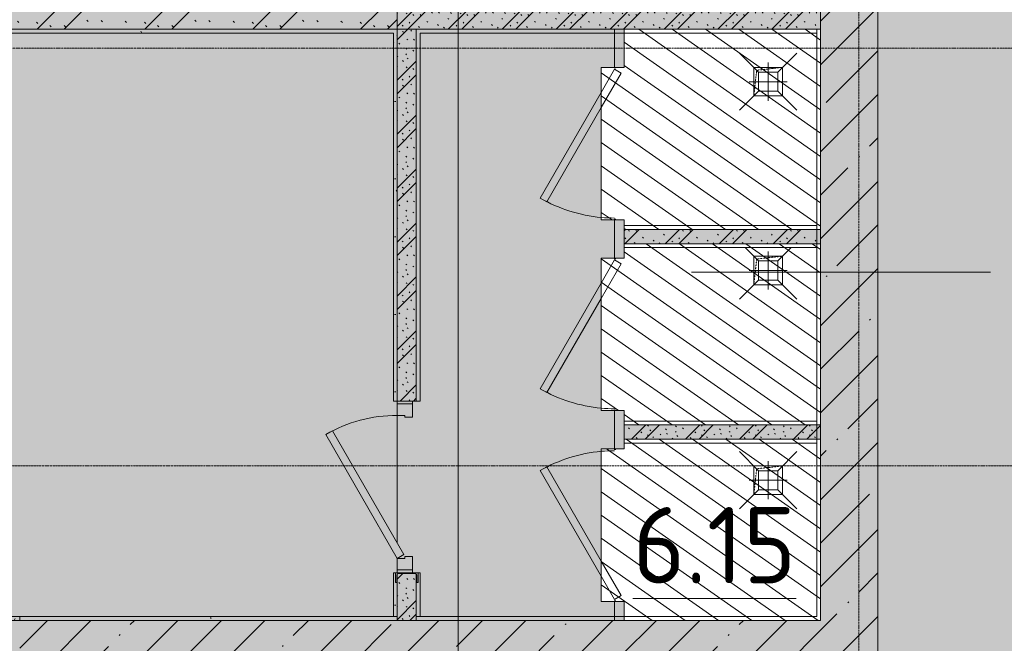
# Model space of a CAD drawing. Header units: millimetres. Extents: x -10358 to 171177, y -7314 to 134351.
# Tile 107 of 256: x 127270 to 132434, y 17580 to 20850. Entities that reach past the tile are written whole.
import ezdxf

# ---------------------------------------------------------------- set-up
doc = ezdxf.new("R2010")
doc.units = ezdxf.units.MM
doc.linetypes.add('3_ Штрих_ 1 х 1 мм', pattern=[2, 1, -1])
doc.linetypes.add('4_ Штрихпунктир_ 10 х 2 мм', pattern=[14, 10, -2, 0, -2])
for name, color, linetype, lineweight in [('A-AREA-IDEN', 7, 'Continuous', 5), ('A-DETL', 7, 'Continuous', 15), ('A-DETL-GENF', 7, 'Continuous', 13), ('A-DOOR', 7, 'Continuous', 13), ('A-DOOR-FRAM', 7, 'Continuous', 13), ('A-FLOR', 7, 'Continuous', 13), ('A-WALL', 7, 'Continuous', 13), ('A-WALL-PATT', 7, 'Continuous', 13), ('I-WALL', 7, 'Continuous', 13), ('M-EQPM', 7, 'Continuous', 13), ('P-SANR-FIXT', 7, 'Continuous', 13), ('S-COLS', 7, 'Continuous', 15), ('S-GRID', 7, 'Continuous', 5)]:
    doc.layers.add(name, color=color, linetype=linetype, lineweight=lineweight)
doc.styles.add('GOST Common_2', font='GOST_Common.ttf', dxfattribs={"height": 400})
pattern_1 = [(0, (0, 0), (406.4, 101.6), [6.706, -298.094, 6.706, -298.094, -1625.6]), (0, (0, 0), (406.4, 101.6), [-609.6, 6.706, -602.894, 6.706, -298.094, -711.2]), (0, (0, 0), (406.4, 101.6), [-1524, 6.706, -196.494, 6.706, -501.294]), (120, (152.4, 50.8), (-291.18818, 301.152724), [6.706, -298.094, 6.706, -298.094, -1625.6]), (120, (152.4, 50.8), (-291.18818, 301.152724), [-609.6, 6.706, -602.894, 6.706, -298.094, -711.2]), (120, (152.4, 50.8), (-291.18818, 301.152724), [-1524, 6.706, -196.494, 6.706, -501.294]), (240, (203.2, 254), (-115.21182, -402.752724), [6.706, -298.094, 6.706, -298.094, -1625.6]), (240, (203.2, 254), (-115.21182, -402.752724), [-609.6, 6.706, -602.894, 6.706, -298.094, -711.2]), (240, (203.2, 254), (-115.21182, -402.752724), [-1524, 6.706, -196.494, 6.706, -501.294])]
pattern_2 = [(45, (0, 0), (-228.0985, 228.0985), []), (45, (228.1, 0), (-228.0985, 228.0985), [403.225, -80.645, 6.706, -73.939])]
pattern_3 = [(135, (150.28, 188.64), (-282.8427, 3e-14), [6.706, -393.294]), (135, (174.9, 237.36), (-282.8427, 3e-14), [6.706, -393.294]), (135, (211.96, 236.53), (-282.8427, 3e-14), [6.706, -393.294]), (135, (114.96, 223.96), (-282.8427, 3e-14), [6.706, -393.294]), (135, (77.54, 223.96), (-282.8427, 3e-14), [6.706, -393.294]), (135, (57.44, 184.52), (-282.8427, 3e-14), [6.706, -393.294]), (135, (66.21, 142.9), (-282.8427, 3e-14), [6.706, -393.294]), (135, (107.33, 161), (-282.8427, 3e-14), [6.706, -393.294]), (135, (99.08, 130.94), (-282.8427, 3e-14), [6.706, -393.294]), (135, (22.6, 136.46), (-282.8427, 3e-14), [6.706, -393.294]), (135, (21.16, 168.08), (-282.8427, 3e-14), [6.706, -393.294]), (135, (46.13, 96.12), (-282.8427, 3e-14), [6.706, -393.294]), (135, (3.54, 74.6), (-282.8427, 3e-14), [6.706, -393.294]), (135, (40.3, 47.56), (-282.8427, 3e-14), [6.706, -393.294]), (135, (39.77, 18.47), (-282.8427, 3e-14), [6.706, -393.294]), (135, (76.94, 37.28), (-282.8427, 3e-14), [6.706, -393.294]), (135, (114.18, 62.4), (-282.8427, 3e-14), [6.706, -393.294]), (135, (139.87, 90.2), (-282.8427, 3e-14), [6.706, -393.294]), (135, (141.44, 15.82), (-282.8427, 3e-14), [6.706, -393.294]), (135, (188.69, 26.73), (-282.8427, 3e-14), [6.706, -393.294]), (135, (176.14, 51.36), (-282.8427, 3e-14), [6.706, -393.294]), (135, (177.03, 0), (-282.8427, 3e-14), [6.706, -393.294]), (135, (276.61, 8.22), (-282.8427, 3e-14), [6.706, -393.294]), (135, (271.19, 31.72), (-282.8427, 3e-14), [6.706, -393.294]), (135, (268.29, 119.65), (-282.8427, 3e-14), [6.706, -393.294]), (135, (237.92, 101.95), (-282.8427, 3e-14), [6.706, -393.294]), (135, (237.92, 158.27), (-282.8427, 3e-14), [6.706, -393.294]), (135, (260.4, 204.35), (-282.8427, 3e-14), [6.706, -393.294]), (135, (275.54, 235.4), (-282.8427, 3e-14), [6.706, -393.294]), (135, (117.62, 268.96), (-282.8427, 3e-14), [6.706, -393.294]), (135, (203.62, 273.83), (-282.8427, 3e-14), [6.706, -393.294]), (135, (47.24, 279.3), (-282.8427, 3e-14), [6.706, -393.294]), (135, (23.2, 266.16), (-282.8427, 3e-14), [6.706, -393.294]), (135, (42.78, 232.52), (-282.8427, 3e-14), [6.706, -393.294]), (135, (177.76, 90.57), (-282.8427, 3e-14), [6.706, -393.294]), (135, (181.12, 121.8), (-282.8427, 3e-14), [6.706, -393.294]), (135, (206.73, 172.06), (-282.8427, 3e-14), [6.706, -393.294]), (135, (143.14, 136.62), (-282.8427, 3e-14), [6.706, -393.294]), (135, (211.51, 131.86), (-282.8427, 3e-14), [6.706, -393.294]), (135, (81.47, 95.1), (-282.8427, 3e-14), [6.706, -393.294]), (135, (235.13, 60.46), (-282.8427, 3e-14), [6.706, -393.294]), (135, (242.24, 4.89), (-282.8427, 3e-14), [6.706, -393.294]), (45, (0, 106.07), (-282.8427, 0), []), (45, (106.07, 0), (-282.8427, 0), []), (45, (176.78, 0), (-282.8427, 0), []), (45, (0, 176.78), (-282.8427, 0), [])]

# ---------------------------------------------------------------- blocks, each defined once
blk = doc.blocks.new('Наметкина 10_РД_АР_П_Отделка_R21_rvt-1-Маркировочный план-схема -1 этажа на отм_-5_600')
at = {"layer": 'A-WALL-PATT', "lineweight": 5}
h = blk.add_hatch(dxfattribs=at)
h.set_pattern_fill('FP_16', color=256, style=0, pattern_type=2)
h.set_pattern_definition(pattern_1)
h.paths.add_polyline_path([(129230, 20780), (129250, 20780), (129250, 20800), (123020, 20800), (123020, 20780), (129180.8, 20780)])
h = blk.add_hatch(dxfattribs=at)
h.set_pattern_fill('FP_16', color=256, style=0, pattern_type=2)
h.set_pattern_definition(pattern_1)
h.paths.add_polyline_path([(129230, 17720), (129250, 17720), (129247.8, 17902.5), (129240, 17898), (129240, 17950), (129230, 17950), (129230, 17847.1)])
h.paths.add_polyline_path([(129250, 18850), (129250, 20780), (129230, 20780), (129230, 18850)])
h = blk.add_hatch(dxfattribs=at)
h.set_pattern_fill('FP_16', color=256, style=0, pattern_type=2)
h.set_pattern_definition(pattern_1)
h.paths.add_polyline_path([(127270, 17700), (127270, 17720), (123040, 17720), (123040, 17700), (127270, 17700)])
h = blk.add_hatch(dxfattribs=at)
h.set_pattern_fill('FP_16', color=256, style=0, pattern_type=2)
h.set_pattern_definition(pattern_1)
h.paths.add_polyline_path([(129250, 17700), (129250, 17720), (127270, 17720), (127270, 17700), (128324.3, 17700)])
at = {"layer": 'A-WALL'}
for p, q in [((129250, 20800), (123020, 20800)), ((123040, 20780), (129230, 20780)), ((129230, 20780), (129230, 18850)), ((129250, 20780), (129250, 20800)), ((129250, 18850), (129250, 20780)), ((130440, 20800), (129350, 20800)), ((129350, 20800), (129350, 20780)), ((129350, 20780), (129350, 18850)), ((129370, 20780), (130440, 20780)), ((129370, 18850), (129370, 20780)), ((131450, 20800), (130440, 20800)), ((130440, 20780), (131450, 20780)), ((131470, 20800), (131450, 20800)), ((131450, 20800), (131450, 19751)), ((131450, 20780), (131450, 20800)), ((131470, 19750), (131470, 20800)), ((131450, 19770), (130440, 19770)), ((130440, 19770), (130440, 19750)), ((130440, 19750), (131450, 19750)), ((131450, 19751), (131450, 19770)), ((131450, 19750), (131450, 19675)), ((131470, 19675), (131470, 19750)), ((131450, 19675), (130440, 19675)), ((130440, 19675), (130440, 19655)), ((131450, 19673.5), (131450, 18726.5)), ((131450, 19655), (131450, 19673.5)), ((131470, 18725), (131470, 19675)), ((130440, 19655), (131450, 19655)), ((129230, 18850), (129250, 18850)), ((129350, 18850), (129370, 18850)), ((131450, 18745), (130440, 18745)), ((130440, 18745), (130440, 18725)), ((131450, 18726.5), (131450, 18745)), ((130440, 18725), (131450, 18725)), ((131450, 18725), (131450, 18650)), ((131470, 18650), (131470, 18725)), ((131450, 18650), (130440, 18650)), ((130440, 18650), (130440, 18630)), ((131450, 18649), (131450, 17720)), ((131450, 18630), (131450, 18649)), ((131470, 17700), (131470, 18650)), ((130440, 18630), (131450, 18630)), ((129240, 17950), (129230, 17950)), ((129230, 17950), (129230, 17720)), ((129250, 17720), (129250, 17943)), ((129350, 17943), (129350, 17720)), ((129370, 17950), (129360, 17950)), ((129370, 17720), (129370, 17950)), ((127270, 17720), (123040, 17720)), ((129250, 17720), (127270, 17720)), ((127270, 17720), (127270, 17700)), ((127270, 17700), (127270, 17720)), ((129230, 17720), (129250, 17720)), ((129250, 17700), (129250, 17720)), ((129350, 17720), (129370, 17720)), ((130440, 17720), (129350, 17720)), ((129350, 17720), (129350, 17700)), ((131450, 17720), (130440, 17720)), ((123040, 17700), (127270, 17700)), ((127270, 17700), (129250, 17700)), ((129350, 17700), (130440, 17700)), ((130440, 17700), (131450, 17700)), ((131450, 17700), (131470, 17700))]:
    blk.add_line(p, q, dxfattribs=at)
blk = doc.blocks.new('АР_Дверь однопольная - 900х2100h_750__служебные-6013658-Маркировочный план-схема -1 этажа на отм_-5_600')
at = {"layer": 'A-DOOR'}
for p, q in [((274.5, 425), (-375, 50)), ((294.5, 390.4), (274.5, 425)), ((-355, 15.4), (294.5, 390.4)), ((-375, 50), (-355, 15.4))]:
    blk.add_line(p, q, dxfattribs=at)
at = {"layer": 'A-DOOR', "lineweight": 5}
blk.add_arc((-375, 50), 750, 360, 30, dxfattribs=at)
at = {"layer": 'A-DOOR-FRAM'}
for p, q in [((-435, 50), (-450, 50)), ((-375, 50), (-435, 50)), ((-435, 50), (-435, -30)), ((-375, 10), (-375, 50)), ((-365, 10), (-375, 10)), ((-365, -30), (-365, 10)), ((375, 10), (365, 10)), ((365, 10), (365, -30)), ((435, 50), (375, 50)), ((375, 50), (375, 10)), ((435, -30), (435, 50)), ((435, 50), (450, 50)), ((-435, -30), (-450, -30)), ((-435, -30), (-365, -30)), ((365, -30), (435, -30)), ((435, -30), (450, -30))]:
    blk.add_line(p, q, dxfattribs=at)
blk = doc.blocks.new('АР_Дверь однопольная - 800х2100h_650__душевые-6019282-Маркировочный план-схема -1 этажа на отм_-5_600')
at = {"layer": 'A-DOOR'}
for p, q in [((-285.5, 415), (-305.5, 380.4)), ((268.8, 95), (-285.5, 415)), ((-305.5, 380.4), (188.8, 95)), ((188.8, 95), (370, -9.6)), ((390, 25), (268.8, 95)), ((370, -9.6), (390, 25))]:
    blk.add_line(p, q, dxfattribs=at)
at = {"layer": 'A-DOOR', "lineweight": 5}
for start, end in [(150, 174.8319), (174.8319, 180)]:
    blk.add_arc((390, 25), 780, start, end, dxfattribs=at)
at = {"layer": 'A-DOOR-FRAM'}
for p, q in [((-395, 25), (-400, 25)), ((-395, 20), (-400, 20)), ((395, 25), (400, 25)), ((395, 20), (400, 20))]:
    blk.add_line(p, q, dxfattribs=at)
blk = doc.blocks.new('АР_Дверь однопольная - 800х2100h_650__душевые-6019181-Маркировочный план-схема -1 этажа на отм_-5_600')
at = {"layer": 'A-DOOR'}
for p, q in [((285.5, 415), (-268.8, 95)), ((305.5, 380.4), (285.5, 415)), ((-188.8, 95), (305.5, 380.4)), ((-268.8, 95), (-390, 25)), ((-370, -9.6), (-188.8, 95)), ((-390, 25), (-370, -9.6))]:
    blk.add_line(p, q, dxfattribs=at)
at = {"layer": 'A-DOOR', "lineweight": 5}
for start, end in [(5.1681, 30), (360, 5.1681)]:
    blk.add_arc((-390, 25), 780, start, end, dxfattribs=at)
at = {"layer": 'A-DOOR-FRAM'}
for p, q in [((-395, 25), (-400, 25)), ((-395, 20), (-400, 20)), ((395, 25), (400, 25)), ((395, 20), (400, 20))]:
    blk.add_line(p, q, dxfattribs=at)
blk = doc.blocks.new('АР_Канал вертикальный прямоугольный - ВК-5405369-Маркировочный план-схема -1 этажа на отм_-5_600')
at = {"layer": 'A-DETL-GENF', "linetype": '3_ Штрих_ 1 х 1 мм'}
for p, q in [((75, 75), (-75, 75)), ((-75, 75), (-75, -75)), ((75, 75), (-75, 75)), ((-75, 75), (-75, -75)), ((-75, -75), (-60, 60)), ((-75, -75), (-60, 60)), ((-60, 60), (75, 75)), ((-60, 60), (75, 75)), ((75, -75), (75, 75)), ((-75, -75), (75, -75))]:
    blk.add_line(p, q, dxfattribs=at)
at = {"layer": 'M-EQPM'}
for p, q in [((-75, -75), (-75, 75)), ((-75, 75), (75, 75)), ((75, 75), (75, -75)), ((75, -75), (-75, -75))]:
    blk.add_line(p, q, dxfattribs=at)
blk = doc.blocks.new('АР_Канал вертикальный прямоугольный - ВК-V108-Маркировочный план-схема -1 этажа на отм_-5_600')
at = {"layer": 'A-DETL-GENF', "linetype": '3_ Штрих_ 1 х 1 мм'}
for p, q in [((75, 75), (-75, 75)), ((-75, 75), (-75, -73.8)), ((75, 75), (-75, 75)), ((-75, 75), (-75, -73.8)), ((-74.9, -73.7), (-60, 60)), ((-74.9, -73.7), (-60, 60)), ((-60, 60), (75, 75)), ((-60, 60), (75, 75)), ((75, -75), (75, 75)), ((-75, -75), (75, -75))]:
    blk.add_line(p, q, dxfattribs=at)
at = {"layer": 'M-EQPM'}
for p, q in [((-75, -73.8), (-75, 75)), ((-75, 75), (75, 75)), ((75, 75), (75, -75)), ((75, -75), (-75, -75))]:
    blk.add_line(p, q, dxfattribs=at)
blk = doc.blocks.new('АР_Трап - 100-100-V124-Маркировочный план-схема -1 этажа на отм_-5_600')
at = {"layer": 'P-SANR-FIXT'}
for p, q in [((-50, 50), (-150, 150)), ((50, 50), (150, 150)), ((0, -100), (0, 100)), ((-100, 0), (100, 0)), ((-50, -50), (-50, 50)), ((50, 50), (-50, 50)), ((50, -50), (50, 50)), ((-50, -50), (-150, -150)), ((-50, -50), (50, -50)), ((50, -50), (150, -150))]:
    blk.add_line(p, q, dxfattribs=at)
blk = doc.blocks.new('АР_Трап - 100-100-V145-Маркировочный план-схема -1 этажа на отм_-5_600')
at = {"layer": 'P-SANR-FIXT'}
for p, q in [((-50, 50), (-120, 120)), ((50, 50), (120, 120)), ((0, -100), (0, 100)), ((-100, 0), (100, 0)), ((-50, -50), (-50, 50)), ((50, 50), (-50, 50)), ((50, -50), (50, 50)), ((-50, -50), (-150, -150)), ((-50, -50), (50, -50)), ((50.6, -50.6), (150, -150))]:
    blk.add_line(p, q, dxfattribs=at)
blk = doc.blocks.new('АР_Фахверк_ _Швеллер полки параллельные_ - 12П-6013685-Маркировочный план-схема -1 этажа на отм_-5_600')
at = {"layer": 'S-COLS'}
blk.add_hatch(color=256, dxfattribs=at).paths.add_polyline_path([(35.4, -60), (30.9, -52.2), (-9.6, -50), (-11.8, -44.7), (-9.6, 50), (-4.3, 52.2), (32.1, 54.2), (35.4, 60), (-16.6, 60), (-16.6, -60), (-11.8, -60)])
for p, q in [((35.4, 60), (-16.6, 60)), ((-16.6, 60), (-16.6, -60)), ((-4.3, 52.2), (30.9, 52.2)), ((35.4, 56.7), (35.4, 60)), ((-11.8, -44.7), (-11.8, 44.7)), ((-16.6, -60), (35.4, -60)), ((30.9, -52.2), (-4.3, -52.2)), ((35.4, -60), (35.4, -56.7))]:
    blk.add_line(p, q, dxfattribs=at)
for centre, radius, start, end in [((-4.3, 44.7), 7.5, 90, 180), ((30.9, 56.7), 4.5, 270, 360), ((-4.3, -44.7), 7.5, 180, 270), ((30.9, -56.7), 4.5, 360, 90)]:
    blk.add_arc(centre, radius, start, end, dxfattribs=at)

msp = doc.modelspace()

# ---------------------------------------------------------------- hatches: boundary and pattern name
at = {"layer": 'A-DETL-GENF', "lineweight": 5, "true_color": 0x808080}
h = msp.add_hatch(dxfattribs=at)
h.set_pattern_fill('FP_17', color=8, style=0, pattern_type=2)
h.set_pattern_definition([(145, (0, 0), (-57.357644, -81.915204), [])])
h.paths.add_polyline_path([(130440, 11900), (131470, 11900), (131470, 12750), (130440, 12750), (130440, 12700), (130320, 12700), (130320, 11900), (130424.6, 11900)])
h.paths.add_polyline_path([(130440, 12825), (131470, 12825), (131470, 13675), (130440, 13675), (130440, 13630), (130320, 13630), (130320, 12830), (130440, 12830)])
h.paths.add_polyline_path([(131116.4, 13750), (131470, 13750), (131470, 14700), (130440, 14699.8), (130440, 14560), (130320, 14560), (130320, 13760), (130440, 13760), (130440, 13750)])
h.paths.add_polyline_path([(130440, 17700), (131470, 17700), (131470, 18650), (130440, 18650), (130440, 18600), (130320, 18600), (130320, 17800), (130440, 17800), (130440, 17720)])
h.paths.add_polyline_path([(131470, 18725), (131470, 19675), (130440, 19675), (130440, 19600), (130320, 19600), (130320, 18800), (130440, 18800), (130440, 18725), (131456.5, 18725)])
h.paths.add_polyline_path([(131463.2, 19750), (131470, 19750), (131470, 20800), (130440, 20800), (130440, 20600), (130320, 20600), (130320, 19800), (130440, 19800), (130440, 19750), (131450, 19750)])
h.paths.add_polyline_path([(131116.4, 20900), (131470, 20900), (131470, 22035), (130440, 22035), (130440, 21925), (130320, 21925), (130320, 21125), (130440, 21125), (130440, 20900)])
h.paths.add_polyline_path([(131470, 22150), (131470, 23090), (130440, 23090), (130440, 22975), (130320, 22975), (130320, 22175), (130440, 22175), (130440, 22150), (131458.5, 22150)])
h.paths.add_polyline_path([(131120, 23165), (131470, 23165), (131470, 24125), (130440, 24125), (130440, 24025), (130320, 24025), (130320, 23225), (130440, 23225), (130440, 23165), (131116.4, 23165)])
h.paths.add_polyline_path([(125195.4, 32000), (125320, 32000), (125320, 32070), (125520, 32070), (125520, 33100), (124425, 33100), (124425, 32070), (124520, 32070), (124520, 32000), (124614.5, 32000)])
h.paths.add_polyline_path([(124320, 32000), (124330, 32000), (124330, 32070), (124350, 32071.8), (124350, 33100), (123440, 33100), (123440, 32070), (123530, 32070), (123530, 32000), (124285.4, 32000)])
h.paths.add_polyline_path([(123225.4, 32000), (123350, 32000), (123350, 32070), (123365, 32070), (123365, 33100), (122455, 33100), (122455, 32070), (122550, 32070), (122550, 32000), (122740.1, 32000)])
h.paths.add_polyline_path([(122370, 32000), (122370, 32070), (122380, 32070), (122380, 33100), (121470, 33100), (121470, 32070), (121570, 32070), (121570, 32000), (122360, 32000)])
h.paths.add_polyline_path([(126486.3, 41038.4), (127220, 41038.4), (127220, 42788.4), (125545, 42788.4), (125545, 41038.4), (126454.9, 41038.4)])
h.paths.add_polyline_path([(19375, 43200), (21000, 43200), (21000, 44300), (20325, 44300), (20325, 44800), (19250, 44800), (19250, 43200), (19355, 43200)])
h.paths.add_polyline_path([(34325, 43245), (34923.4, 43246.6), (34923.4, 44280), (33775, 44280), (33775, 43245), (33907.5, 43245)])
h.paths.add_polyline_path([(108528.4, 44153.4), (109460, 44153.4), (109460, 45903.4), (107785, 45903.4), (107785, 44153.4)])
h.paths.add_polyline_path([(7180, 44740), (7200, 44740), (7200, 46490), (6100, 46490), (6100, 44740), (7040, 44740)])
h.paths.add_polyline_path([(123420, 47063.4), (123420, 48400), (122170, 48400), (122170, 47063.4), (123400, 47063.4)])
h.paths.add_polyline_path([(21150, 52800), (22025, 52800), (22025, 54550), (20275, 54550), (20275, 52800), (21090, 52800)])
h.paths.add_polyline_path([(125380, 53538.4), (127055, 53538.4), (127055, 55288.4), (125380, 55288.4), (125380, 54200)])
h.paths.add_polyline_path([(121065, 53538.4), (121065, 55288.4), (119390, 55288.4), (119390, 53538.4), (120270, 53538.4)])
h.paths.add_polyline_path([(113505, 53538.4), (115180, 53538.4), (115180, 55288.4), (113505, 55288.4), (113505, 53603.3)])
h.paths.add_polyline_path([(145075, 60500), (146145, 60500), (146145, 62225), (145075, 62225), (145075, 62100), (144395, 62100), (144395, 60500)])
h.paths.add_polyline_path([(7350, 61250), (7510, 61250), (7510, 62630), (7350, 62630), (7350, 63000), (6354.7, 63000), (6352.9, 62620), (6302.7, 62620), (6307.2, 62627.8), (6100, 62630), (6100, 61250), (7300, 61250)])
h.paths.add_polyline_path([(107840.3, 64938.4), (109460, 64938.4), (109460, 66688.4), (107785, 66688.4), (107785, 64938.4)])
h.paths.add_polyline_path([(48600, 68900), (49975, 68900), (49975, 70650), (48225, 70650), (48225, 68900)])
h.paths.add_polyline_path([(131116.4, 70675), (132225, 70675), (132225, 72425), (130867.5, 72425), (130867.5, 70675)])
h.paths.add_polyline_path([(125770, 70675), (127135, 70675), (127135, 72425), (125385, 72425), (125385, 70675)])
h.paths.add_polyline_path([(113405, 70688.4), (115080, 70688.4), (115080, 72438.4), (113405, 72438.4), (113405, 71111.7)])
h.paths.add_polyline_path([(15400, 77150), (16125, 77150), (16125, 78400), (14375, 78400), (14375, 77150)])
h.paths.add_polyline_path([(127270, 77350), (127860, 77350), (127860, 78375), (126110, 78375), (126110, 77350), (127260, 77350)])
h.paths.add_polyline_path([(145076.9, 80125), (146175, 80125), (146175, 81875), (145075, 81875), (145075, 80125)])
h.paths.add_polyline_path([(118020, 80850), (118670, 80850), (118670, 81920), (117295, 81920), (117295, 80850)])
h.paths.add_polyline_path([(100403.3, 82725), (101625, 82725), (101625, 84475), (99875, 84475), (99875, 82725), (99908.8, 82725)])
h.paths.add_polyline_path([(142220, 84375), (142220, 86125), (141120, 86125), (141120, 84375)])
h.paths.add_polyline_path([(17425, 93330), (18875, 93330), (18875, 95080), (17125, 95080), (17125, 93330), (17175, 93330)])
h.paths.add_polyline_path([(3100, 93330), (4850, 93330), (4850, 95080), (3100, 95080), (3100, 93595)])
h.paths.add_polyline_path([(139145, 94100), (139145, 95850), (137395, 95850), (137395, 94100), (138420, 94100)])
h.paths.add_polyline_path([(123745, 94100), (123745, 95850), (121995, 95850), (121995, 94100), (122740.1, 94100)])
h.paths.add_polyline_path([(111345, 94100), (111345, 95850), (109595, 95850), (109595, 94100), (110726.4, 94100)])
h.paths.add_polyline_path([(47353.4, 101150), (48280, 101150), (48280, 102700), (46600, 102700), (46600, 102075), (46700, 102075), (46700, 101150)])
h.paths.add_polyline_path([(64875, 101550), (64900, 101550), (64900, 102700), (63200, 102700), (63200, 101550), (64106, 101550)])
h.paths.add_polyline_path([(53020, 103865), (54480, 103865), (54480, 105615), (53000, 105615), (53000, 103865)])
h.paths.add_polyline_path([(62696.1, 108325), (63075, 108325), (63075, 109000), (62800, 109000), (62800, 109400), (63075, 109400), (63074.6, 110075), (61325, 110075), (61325, 108325), (62200, 108325)])
h.paths.add_polyline_path([(48725, 108325), (50475, 108325), (50475, 110075), (48725, 110075), (48725, 109400), (48800, 109400), (48800, 109000), (48725, 109000), (48725, 108815.6)])
h.paths.add_polyline_path([(128375, 109025), (128375, 110775), (126625, 110775), (126625, 109025), (128324.3, 109025)])
h.paths.add_polyline_path([(111100, 109025), (112175, 109025), (112175, 110775), (110425, 110775), (110425, 109025)])
h.paths.add_polyline_path([(86125, 109025), (87875, 109025), (87875, 110775), (86125, 110775), (86125, 109106.9)])
h.paths.add_polyline_path([(32800, 109025), (33380, 109025), (33380, 110775), (31630, 110775), (31630, 109025), (32580, 109025)])
h.paths.add_polyline_path([(9575, 109025), (9575, 110775), (7825, 110775), (7825, 109025)])
h.paths.add_polyline_path([(54965, 121680), (54965, 123430), (53215, 123430), (53215, 121680), (53830, 121680)])
at = {"layer": 'A-DETL-GENF', "true_color": 0xffffff}
h = msp.add_hatch(color=7, dxfattribs=at)
h.paths.add_polyline_path([(104300, -900), (133020, -900), (133020, 33900), (143920, 33900), (143920, 61561.8), (102310, 61561.8), (102310, 35400), (102285, 35400), (102285, 35550), (102135, 35550), (102135, 35400), (102110, 35400), (102110, 61561.8), (98370, 61561.8), (98370, 58200.1), (98170, 58200.1), (98170, 61561.8), (95628.4, 61561.8), (95628.4, 34000), (104300, 34000), (104300, -100)])
h.paths.add_polyline_path([(130320, 11900), (130320, 12700), (130440, 12700), (130440, 12750), (131470, 12750), (131470, 11900), (130440, 11900)])
h.paths.add_polyline_path([(131470, 12825), (130440, 12825), (130440, 12830), (130320, 12830), (130320, 13630), (130440, 13630), (130440, 13675), (131470, 13675), (131470, 12830)])
h.paths.add_polyline_path([(131116.4, 13750), (130440, 13750), (130440, 13760), (130320, 13760), (130320, 14560), (130440, 14560), (130440, 14700), (131470, 14700), (131470, 13750)])
h.paths.add_polyline_path([(113170, 15800), (112970, 15800), (112970, 37800), (108900, 37800), (108900, 38000), (113170, 38000), (113170, 17169.3)])
h.paths.add_polyline_path([(113145, 15825), (113145, 15975), (112995, 15975), (112995, 15825)])
h.paths.add_polyline_path([(128913, 16161), (128905.2, 16165.5), (128903, 16206), (128897.7, 16208.2), (128803, 16206), (128800.8, 16200.7), (128800.8, 16165.5), (128793, 16161), (128793, 16213), (128913, 16213), (128913, 16181.9)])
h.paths.add_polyline_path([(130440, 17700), (130440, 17800), (130320, 17800), (130320, 18600), (130440, 18600), (130440, 18650), (131470, 18650), (131470, 17700), (131116.4, 17700)])
h.paths.add_polyline_path([(129360, 17898), (129352.2, 17902.5), (129350, 17943), (129344.7, 17945.2), (129250, 17943), (129247.8, 17937.7), (129247.8, 17902.5), (129240, 17898), (129240, 17950), (129360, 17948.8), (129360, 17918.9)])
h.paths.add_polyline_path([(131116.4, 18725), (130440, 18725), (130440, 18800), (130320, 18800), (130320, 19600), (130440, 19600), (130440, 19675), (131470, 19675), (131470, 18725), (131424.8, 18725)])
h.paths.add_polyline_path([(131470, 19750), (130440, 19750), (130440, 19800), (130320, 19800), (130320, 20600), (130440, 20600), (130440, 20800), (131470, 20800), (131470, 19800)])
h.paths.add_polyline_path([(131116.4, 20900), (130440, 20900), (130440, 21125), (130320, 21125), (130320, 21925), (130440, 21925), (130440, 22035), (131470, 22035), (131470, 20900), (131372.5, 20900)])
h.paths.add_polyline_path([(131470, 22150), (130440, 22150), (130440, 22175), (130320, 22175), (130320, 22975), (130440, 22975), (130440, 23090), (131470, 23090), (131470, 22175)])
h.paths.add_polyline_path([(130457.1, 23165), (130440, 23165), (130440, 23225), (130320, 23225), (130320, 24025), (130440, 24025), (130440, 24125), (131470, 24125), (131470, 23165), (131116.4, 23165)])
h.paths.add_polyline_path([(129250, 23875), (129240, 23875), (129240, 23927), (129247.8, 23922.5), (129250, 23882), (129255.3, 23879.8), (129350, 23882), (129352.2, 23887.3), (129354.2, 23923.7), (129360, 23927), (129360, 23875), (129252.9, 23875)])
h.paths.add_polyline_path([(121707.7, 30870), (121668, 30870), (121672.5, 30877.8), (121713, 30880), (121715.2, 30885.3), (121713, 30980), (121707.7, 30982.2), (121671.3, 30984.2), (121668, 30990), (121720, 30990), (121720, 30870), (121713, 30870)])
h.paths.add_polyline_path([(124520, 32000), (124520, 32070), (124425, 32070), (124425, 33100), (125520, 33100), (125520, 32070), (125320, 32070), (125320, 32000), (124614.5, 32000)])
h.paths.add_polyline_path([(121664.5, 32000), (121570, 32000), (121570, 32070), (121470, 32070), (121470, 33100), (122380, 33100), (122380, 32070), (122370, 32070), (122370, 32000), (122066.7, 32000)])
h.paths.add_polyline_path([(123305.4, 32000), (122550, 32000), (122550, 32070), (122455, 32070), (122455, 33100), (123365, 33100), (123365, 32070), (123350, 32070), (123350, 32000), (123340, 32000)])
h.paths.add_polyline_path([(124322, 32000), (123530, 32000), (123530, 32070), (123440, 32070), (123440, 33100), (124350, 33100), (124350, 32070), (124330, 32070), (124330, 32000)])
h.paths.add_polyline_path([(121220, 35000), (121220, 35000), (120808.3, 35000)])
h.paths.add_polyline_path([(113145, 37825), (113145, 37975), (112995, 37975), (112995, 37825)])
h.paths.add_polyline_path([(132505, 39135), (132305, 39135), (132305, 61215), (132505, 61215), (132505, 46202.2)])
h.paths.add_polyline_path([(127398.3, 39190.7), (127286, 39243), (127355.8, 39392.8), (126966.1, 39574.5), (126966.1, 39962.1), (126904.7, 39962.1), (126904.7, 39673), (126780.8, 39673), (126780.8, 39985.7), (126552.4, 39985.7), (126537.5, 39956), (126514.1, 39930), (126486.3, 39911.7), (126456.8, 39901.2), (126420, 39898.8), (126391, 39903.7), (126360.6, 39917.2), (126334.6, 39937.9), (126314.7, 39964.5), (126302.1, 39995.2), (126297.7, 40028.2), (126302.1, 40062.4), (126314.7, 40093.4), (126334.6, 40120.1), (126360.6, 40140.9), (126391, 40154.4), (126421.7, 40160), (126454.9, 40157.6), (126488.1, 40145.7), (126514.1, 40128.6), (126797.1, 40128.6), (126832.2, 40191.7), (126886.7, 40256.9), (126930.7, 40296.7), (126991.4, 40335.8), (127057.7, 40364.4), (127139.9, 40382.7), (127202.8, 40387.2), (127271.7, 40381.3), (127341.7, 40363.5), (127407.8, 40334.6), (127468.4, 40295.1), (127521.6, 40246.4), (127566.2, 40189.6), (127604.2, 40116.9), (127626.8, 40046.7), (127637.3, 39987.1), (127638, 39914.9), (127626.8, 39843.5), (127598.4, 39763.8), (127566.2, 39705), (127527.2, 39653.4), (127474.8, 39603.6), (127415.1, 39563.1), (127349.5, 39532.9), (127513.7, 39438.1), (127492.5, 39392.8)])
h.paths.add_polyline_path([(127192.7, 39625.4), (127263.6, 39632.8), (127325, 39652.2), (127372.5, 39676.5), (127421.9, 39715.7), (127468.4, 39773.9), (127493.4, 39819), (127512.7, 39879.1), (127519.9, 39941.8), (127512.7, 40011.6), (127493.4, 40072.8), (127462.8, 40128.5), (127429.1, 40170.8), (127372.2, 40216.3), (127315.3, 40245.4), (127265.5, 40261.2), (127199.8, 40268), (127139.9, 40262.9), (127079.3, 40245.4), (127023.3, 40216.3), (126974, 40176.9), (126933.4, 40128.6), (127070, 40128.6), (127070, 39652.2), (127130, 39632.8), (127149.4, 39630.5)])
h.paths.add_polyline_path([(127202.8, 41038.4), (125545, 41038.4), (125545, 42788.4), (127220, 42788.4), (127220, 41038.4)])
h.paths.add_polyline_path([(109460, 44153.4), (107785, 44153.4), (107785, 45903.4), (109460, 45903.4), (109460, 44285)])
h.paths.add_polyline_path([(122170, 47063.4), (122170, 48400), (123420, 48400), (123420, 47063.4), (122740.1, 47063.4)])
h.paths.add_polyline_path([(132375, 49325), (132480, 49325), (132480, 49475), (132330, 49475), (132330, 49325)])
h.paths.add_polyline_path([(125770, 53538.4), (125380, 53538.4), (125380, 55288.4), (127055, 55288.4), (127055, 53538.4), (125884.2, 53538.4)])
h.paths.add_polyline_path([(113530.6, 53538.4), (113505, 53538.4), (113505, 55288.4), (115180, 55288.4), (115180, 53538.4), (114382.5, 53538.4)])
h.paths.add_polyline_path([(120270, 53538.4), (119390, 53538.4), (119390, 55288.4), (121065, 55288.4), (121065, 53538.4)])
h.paths.add_polyline_path([(97870, 58200), (97870.1, 58207), (97878, 58207), (97878, 58325), (97885, 58325), (97885, 58200)])
h.paths.add_polyline_path([(97805, 58200), (97805, 58325), (97812, 58325), (97812, 58207), (97820, 58207), (97820, 58200)])
at = {"layer": 'A-WALL-PATT', "lineweight": 5}
h = msp.add_hatch(dxfattribs=at)
h.set_pattern_fill('FP_1', color=256, style=0, pattern_type=2)
h.set_pattern_definition(pattern_2)
h.paths.add_polyline_path([(131470, 7850), (131770, 7850), (131770, 35400), (131470, 35400), (131470, 7859)])
h = msp.add_hatch(dxfattribs=at)
h.set_pattern_fill('FP_6', color=256, style=0, pattern_type=2)
h.set_pattern_definition([(135, (300.56, 377.28), (-565.6854, 6e-14), [10, -790]), (135, (349.8, 474.73), (-565.6854, 6e-14), [10, -790]), (135, (423.93, 473.06), (-565.6854, 6e-14), [10, -790]), (135, (229.92, 447.9), (-565.6854, 6e-14), [10, -790]), (135, (155.08, 447.9), (-565.6854, 6e-14), [10, -790]), (135, (114.9, 369.03), (-565.6854, 6e-14), [10, -790]), (135, (132.43, 285.8), (-565.6854, 6e-14), [10, -790]), (135, (214.66, 322), (-565.6854, 6e-14), [10, -790]), (135, (198.16, 261.88), (-565.6854, 6e-14), [10, -790]), (135, (45.2, 272.9), (-565.6854, 6e-14), [10, -790]), (135, (42.32, 336.16), (-565.6854, 6e-14), [10, -790]), (135, (92.26, 192.24), (-565.6854, 6e-14), [10, -790]), (135, (7.07, 149.2), (-565.6854, 6e-14), [10, -790]), (135, (80.6, 95.1), (-565.6854, 6e-14), [10, -790]), (135, (79.53, 36.94), (-565.6854, 6e-14), [10, -790]), (135, (153.87, 74.56), (-565.6854, 6e-14), [10, -790]), (135, (228.35, 124.8), (-565.6854, 6e-14), [10, -790]), (135, (279.75, 180.4), (-565.6854, 6e-14), [10, -790]), (135, (282.9, 31.63), (-565.6854, 6e-14), [10, -790]), (135, (377.38, 53.45), (-565.6854, 6e-14), [10, -790]), (135, (352.28, 102.7), (-565.6854, 6e-14), [10, -790]), (135, (354.05, 0), (-565.6854, 6e-14), [10, -790]), (135, (553.23, 16.45), (-565.6854, 6e-14), [10, -790]), (135, (542.38, 63.45), (-565.6854, 6e-14), [10, -790]), (135, (536.58, 239.3), (-565.6854, 6e-14), [10, -790]), (135, (475.85, 203.9), (-565.6854, 6e-14), [10, -790]), (135, (475.85, 316.54), (-565.6854, 6e-14), [10, -790]), (135, (520.8, 408.7), (-565.6854, 6e-14), [10, -790]), (135, (551.1, 470.8), (-565.6854, 6e-14), [10, -790]), (135, (235.25, 537.93), (-565.6854, 6e-14), [10, -790]), (135, (407.25, 547.65), (-565.6854, 6e-14), [10, -790]), (135, (94.5, 558.6), (-565.6854, 6e-14), [10, -790]), (135, (46.4, 532.3), (-565.6854, 6e-14), [10, -790]), (135, (85.56, 465.04), (-565.6854, 6e-14), [10, -790]), (135, (355.53, 181.14), (-565.6854, 6e-14), [10, -790]), (135, (362.23, 243.6), (-565.6854, 6e-14), [10, -790]), (135, (413.45, 344.1), (-565.6854, 6e-14), [10, -790]), (135, (286.3, 273.25), (-565.6854, 6e-14), [10, -790]), (135, (423.02, 263.72), (-565.6854, 6e-14), [10, -790]), (135, (162.94, 190.2), (-565.6854, 6e-14), [10, -790]), (135, (470.25, 120.93), (-565.6854, 6e-14), [10, -790]), (135, (484.48, 9.78), (-565.6854, 6e-14), [10, -790]), (45, (0, 212.13), (-565.6854, 0), []), (45, (212.13, 0), (-565.6854, 0), []), (45, (353.55, 0), (-565.6854, 0), []), (45, (0, 353.55), (-565.6854, 0), [])])
h.paths.add_polyline_path([(129250, 20800), (129250, 20900), (123020, 20900), (123020, 20800), (128324.3, 20800)])
h = msp.add_hatch(dxfattribs=at)
h.set_pattern_fill('FP_7', color=256, style=0, pattern_type=2)
h.set_pattern_definition(pattern_3)
h.paths.add_polyline_path([(131375.6, 20800), (131470, 20800), (131470, 20900), (129250, 20900), (129250, 20800), (131116.4, 20800)])
h = msp.add_hatch(dxfattribs=at)
h.set_pattern_fill('FP_7', color=256, style=0, pattern_type=2)
h.set_pattern_definition(pattern_3)
h.paths.add_polyline_path([(129350, 17700), (129350, 17943), (129344.7, 17945.2), (129250, 17943), (129250, 17700)])
h.paths.add_polyline_path([(129350, 18850), (129350, 20800), (129250, 20800), (129250, 18850)])
h = msp.add_hatch(dxfattribs=at)
h.set_pattern_fill('FP_7', color=256, style=0, pattern_type=2)
h.set_pattern_definition(pattern_3)
h.paths.add_polyline_path([(131470, 19675), (131470, 19750), (130440, 19750), (130440, 19675), (131409.8, 19675)])
h = msp.add_hatch(dxfattribs=at)
h.set_pattern_fill('FP_7', color=256, style=0, pattern_type=2)
h.set_pattern_definition(pattern_3)
h.paths.add_polyline_path([(131427.1, 18650), (131470, 18650), (131470, 18725), (130440, 18725), (130440, 18650), (131116.4, 18650)])
h = msp.add_hatch(dxfattribs=at)
h.set_pattern_fill('FP_1', color=256, style=0, pattern_type=2)
h.set_pattern_definition(pattern_2)
h.paths.add_polyline_path([(129250, 17300), (129670.2, 17300), (129670.2, 17700), (127270, 17700), (127270, 17300), (128324.3, 17300)])
h = msp.add_hatch(dxfattribs=at)
h.set_pattern_fill('FP_1', color=256, style=0, pattern_type=2)
h.set_pattern_definition(pattern_2)
h.paths.add_polyline_path([(129670.2, 17300), (131470, 17300), (131470, 17700), (129670.2, 17700)])

# ---------------------------------------------------------------- linework, layer by layer
at = {"layer": 'A-AREA-IDEN'}
msp.add_line((130793.5, 19526.2), (132361.8, 19526.2), dxfattribs=at)
at = {"layer": 'A-DETL', "lineweight": 5}
for p, q in [((130440, 20800), (130440, 20600)), ((131470, 20800), (130440, 20800)), ((131470, 19750), (131470, 20800)), ((130440, 20600), (130320, 20600)), ((130320, 20600), (130320, 19800)), ((130320, 19800), (130440, 19800)), ((130440, 19800), (130440, 19750)), ((130440, 19750), (131470, 19750)), ((131470, 19675), (130440, 19675)), ((130440, 19675), (130440, 19600)), ((131470, 18725), (131470, 19675)), ((130440, 19600), (130320, 19600)), ((130320, 19600), (130320, 18800)), ((130320, 18800), (130440, 18800)), ((130440, 18800), (130440, 18725)), ((130440, 18725), (131470, 18725)), ((131470, 18650), (130440, 18650)), ((130440, 18650), (130440, 18600)), ((131470, 17700), (131470, 18650)), ((130440, 18600), (130320, 18600)), ((130320, 18600), (130320, 17800)), ((130320, 17800), (130440, 17800)), ((130440, 17800), (130440, 17700)), ((130440, 17700), (131470, 17700))]:
    msp.add_line(p, q, dxfattribs=at)
at = {"layer": 'A-FLOR'}
for p, q in [((129250, 18835), (129250, 18850)), ((129250, 18105), (129250, 18775)), ((129250, 17950), (129250, 17965))]:
    msp.add_line(p, q, dxfattribs=at)
at = {"layer": 'A-WALL'}
for p, q in [((131770, 7850), (131770, 35400)), ((131470, 23090), (131470, 17700)), ((131470, 17700), (127270, 17700))]:
    msp.add_line(p, q, dxfattribs=at)
at = {"layer": 'A-WALL', "lineweight": 15}
for p, q in [((130440, 19750), (130440, 19675)), ((130440, 18725), (130440, 18650))]:
    msp.add_line(p, q, dxfattribs=at)
at = {"layer": 'I-WALL'}
for p, q in [((129250, 22975), (129250, 18850)), ((123020, 20800), (131470, 20800)), ((129350, 18850), (129350, 20800)), ((130390, 20800), (130390, 20600)), ((130440, 20600), (130440, 20800)), ((130390, 20600), (130440, 20600)), ((130390, 19800), (130390, 19600)), ((130440, 19800), (130390, 19800)), ((130440, 19750), (130440, 19800)), ((131470, 19750), (130440, 19750)), ((130440, 19675), (131470, 19675)), ((130440, 19600), (130440, 19675)), ((130390, 19600), (130440, 19600)), ((129250, 18850), (129350, 18850)), ((130390, 18800), (130390, 18600)), ((130440, 18800), (130390, 18800)), ((130440, 18725), (130440, 18800)), ((131470, 18725), (130440, 18725)), ((130440, 18650), (131470, 18650)), ((130440, 18600), (130440, 18650)), ((130390, 18600), (130440, 18600)), ((129250, 17943), (129250, 17700)), ((129350, 17700), (129350, 17943)), ((130390, 17800), (130390, 17700)), ((130440, 17800), (130390, 17800)), ((130440, 17700), (130440, 17800))]:
    msp.add_line(p, q, dxfattribs=at)
at = {"layer": 'S-GRID', "linetype": '4_ Штрихпунктир_ 10 х 2 мм'}
for p, q in [((129570, -5714.2), (129570, 132751)), ((129570, -2719.3), (129570, 130388.4)), ((131670, -2719.3), (131670, 60921.2)), ((145575, 20700), (104974.8, 20700)), ((144993.9, 18510), (104974.8, 18510))]:
    msp.add_line(p, q, dxfattribs=at)

# ---------------------------------------------------------------- block references
at = {"lineweight": 5}
msp.add_blockref('Наметкина 10_РД_АР_П_Отделка_R21_rvt-1-Маркировочный план-схема -1 этажа на отм_-5_600', (0, 0), dxfattribs=at)
at = {"layer": 'A-DOOR'}
for name, p, rotation in [('АР_Дверь однопольная - 800х2100h_650__душевые-6019282-Маркировочный план-схема -1 этажа на отм_-5_600', (130415, 20200), 90), ('АР_Дверь однопольная - 800х2100h_650__душевые-6019282-Маркировочный план-схема -1 этажа на отм_-5_600', (130415, 19200), 90), ('АР_Дверь однопольная - 900х2100h_750__служебные-6013658-Маркировочный план-схема -1 этажа на отм_-5_600', (129300, 18400), 89.99999999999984), ('АР_Дверь однопольная - 800х2100h_650__душевые-6019181-Маркировочный план-схема -1 этажа на отм_-5_600', (130415, 18200), 90)]:
    msp.add_blockref(name, p, dxfattribs=dict(at, rotation=rotation))
at = {"layer": 'M-EQPM'}
for name, p in [('АР_Канал вертикальный прямоугольный - ВК-5405369-Маркировочный план-схема -1 этажа на отм_-5_600', (131195, 20525)), ('АР_Канал вертикальный прямоугольный - ВК-5405369-Маркировочный план-схема -1 этажа на отм_-5_600', (131195, 19535)), ('АР_Канал вертикальный прямоугольный - ВК-V108-Маркировочный план-схема -1 этажа на отм_-5_600', (131195, 18435))]:
    msp.add_blockref(name, p, dxfattribs=at)
at = {"layer": 'P-SANR-FIXT'}
for name, p in [('АР_Трап - 100-100-V124-Маркировочный план-схема -1 этажа на отм_-5_600', (131195, 20525)), ('АР_Трап - 100-100-V145-Маркировочный план-схема -1 этажа на отм_-5_600', (131195, 19535)), ('АР_Трап - 100-100-V124-Маркировочный план-схема -1 этажа на отм_-5_600', (131195, 18435))]:
    msp.add_blockref(name, p, dxfattribs=at)
at = {"layer": 'S-COLS', "rotation": 270.0000000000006}
msp.add_blockref('АР_Фахверк_ _Швеллер полки параллельные_ - 12П-6013685-Маркировочный план-схема -1 этажа на отм_-5_600', (129300, 17933.4), dxfattribs=at)

# ---------------------------------------------------------------- texts
at = {"layer": 'A-AREA-IDEN', "insert": (130484.9, 18294.4), "char_height": 400, "width": 1090.295, "attachment_point": 1, "style": 'GOST Common_2'}
msp.add_mtext('\\L6.15', dxfattribs=at)

doc.saveas('drawing.dxf')
